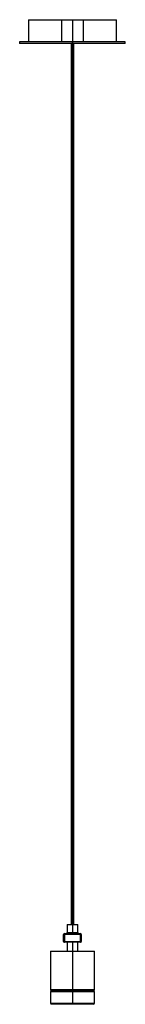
# Paper-space layout '_Posterior' of a CAD drawing. Header units: millimetres. Extents: x -51 to 69, y -70 to 1045.
import ezdxf

# ---------------------------------------------------------------- set-up
doc = ezdxf.new("R2010")
doc.units = ezdxf.units.MM

psp = doc.layouts.new('_Posterior')

# ---------------------------------------------------------------- linework, layer by layer
at = {"color": 7, "linetype": 'Continuous', "lineweight": 25}
for p, q in [((-41, 1044.8), (-41, 1019.8)), ((-41, 1044.8), (59, 1044.8)), ((-3.5, 1044.8), (-3.5, 1019.8)), ((9, 1044.8), (9, 9.8)), ((21.5, 1019.8), (21.5, 1044.8)), ((59, 1019.8), (59, 1044.8)), ((-51, 1019.8), (-51, 1017.8)), ((69, 1019.8), (-51, 1019.8)), ((8.5, 1017.8), (-51, 1017.8)), ((7.5, 1017.8), (7.5, 19.8)), ((8.5, 1019.8), (8.5, 19.8)), ((9.5, 19.8), (9.5, 1019.8)), ((69, 1017.8), (9.5, 1017.8)), ((10.5, 19.8), (10.5, 1017.8)), ((69, 1017.8), (69, 1019.8)), ((3, 19.8), (3, 10.8)), ((3, 19.8), (15, 19.8)), ((15, 10.8), (15, 19.8)), ((-1, 0.8), (-1, 8.8)), ((19, 8.8), (-1, 8.8)), ((-1, 0.8), (19, 0.8)), ((0, 9.8), (0, -0.2)), ((0, 9.8), (18, 9.8)), ((18, -0.2), (18, 9.8)), ((19, 8.8), (19, 0.8)), ((-16, -10.2), (-16, -53.7)), ((-16, -10.2), (34, -10.2)), ((18, -0.2), (0, -0.2)), ((3, -0.2), (3, -10.2)), ((9, -0.2), (9, -70.4)), ((15, -10.2), (15, -0.2)), ((34, -53.7), (34, -10.2)), ((-15, -55.2), (33, -55.2)), ((-16, -56.2), (-16, -69.2)), ((34, -69.2), (34, -56.2)), ((33, -70.2), (-15, -70.2)), ((-6, -70.2), (-6, -70.4)), ((24, -70.4), (-6, -70.4)), ((24, -70.4), (24, -70.2))]:
    psp.add_line(p, q, dxfattribs=at)
at = {"color": 8, "linetype": 'Continuous', "lineweight": 25}
for p, q in [((3, 10.8), (15, 10.8)), ((-16, -53.7), (34, -53.7)), ((34, -56.2), (-16, -56.2)), ((-16, -69.2), (34, -69.2))]:
    psp.add_line(p, q, dxfattribs=at)
at = {"color": 7, "linetype": 'Continuous', "lineweight": 25}
for centre, radius, start, end in [((0, 8.8), 1, 90, 180), ((0, 0.8), 1, 180, 270), ((2, 10.8), 1, 270, 360), ((16, 10.8), 1, 180, 270), ((18, 8.8), 1, 360, 90), ((18, 0.8), 1, 270, 0), ((-14.5, -53.7), 1.5, 180, 270), ((-15, -56.2), 1, 90, 180), ((32.5, -53.7), 1.5, 270, 0), ((33, -56.2), 1, 0, 90), ((-15, -69.2), 1, 180, 270), ((33, -69.2), 1, 270, 0)]:
    psp.add_arc(centre, radius, start, end, dxfattribs=at)

doc.saveas('drawing.dxf')
